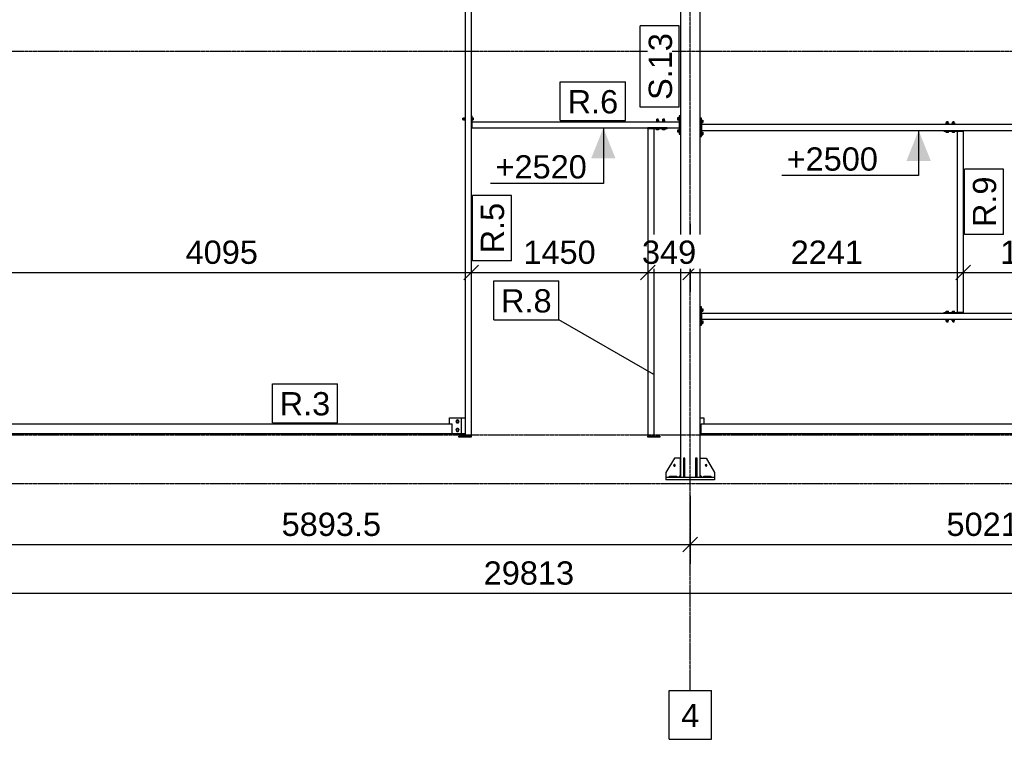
# Model space of a CAD drawing. Header units: millimetres. Extents: x 0 to 75000, y 0 to 29700.
# Tile 21 of 30: x 47991 to 56072, y 7119 to 13028. Entities that reach past the tile are written whole.
import ezdxf

# ---------------------------------------------------------------- set-up
doc = ezdxf.new("R2010")
doc.units = ezdxf.units.MM
doc.linetypes.add('DXK_LINE_DOT3', pattern=[5.9187, 2.979, -0.9799, 0.9799, -0.9799])
for name, color, linetype in [('TS_INNE_OBIEKTY', 7, 'Continuous'), ('TS_LINIE_WIDOCZNE', 7, 'Continuous'), ('TS_OPISY', 7, 'Continuous'), ('TS_OPISY_LINIE', 7, 'Continuous'), ('TS_OPISY_RAMKA', 7, 'Continuous'), ('TS_WYMIARY', 7, 'Continuous'), ('TS_WYMIARY_TEKST', 7, 'Continuous')]:
    doc.layers.add(name, color=color, linetype=linetype)
doc.styles.add('Arial', font='ARIAL.TTF', dxfattribs={"height": 0.2})

# ---------------------------------------------------------------- blocks, each defined once
blk = doc.blocks.new('GridLine-305655500-2193 - 1303')
at = {"layer": 'TS_INNE_OBIEKTY', "color": 4, "linetype": 'DXK_LINE_DOT3'}
blk.add_line((35108.3, 9218.8), (68636.2, 9218.8), dxfattribs=at)
blk = doc.blocks.new('Part-305655500-1768 - 1303')
at = {"layer": 'TS_LINIE_WIDOCZNE', "color": 1, "linetype": 'Continuous'}
for p, q in [((51519.3, 9708.8), (51519.3, 9758.8)), ((51519.3, 9758.8), (51614.3, 9758.8)), ((51614.3, 9758.8), (51614.3, 9628.8)), ((51539.3, 9628.8), (51614.3, 9628.8))]:
    blk.add_line(p, q, dxfattribs=at)
blk = doc.blocks.new('Part-305655500-1412 - 1303')
at = {"layer": 'TS_LINIE_WIDOCZNE', "color": 1, "linetype": 'Continuous'}
for p, q in [((53574.8, 14408.8), (53414.8, 14408.8)), ((53414.8, 14408.8), (53414.8, 9268.8)), ((53574.8, 9268.8), (53574.8, 14408.8))]:
    blk.add_line(p, q, dxfattribs=at)
blk = doc.blocks.new('Part-305655500-1414 - 1303')
at = {"layer": 'TS_LINIE_WIDOCZNE', "color": 1, "linetype": 'Continuous'}
for p, q in [((53694.8, 9268.8), (53294.8, 9268.8)), ((53294.8, 9268.8), (53294.8, 9248.8)), ((53694.8, 9248.8), (53294.8, 9248.8)), ((53694.8, 9268.8), (53694.8, 9248.8))]:
    blk.add_line(p, q, dxfattribs=at)
blk = doc.blocks.new('Part-305655500-1415 - 1303')
at = {"layer": 'TS_LINIE_WIDOCZNE', "color": 1, "linetype": 'Continuous'}
for p, q in [((53550.8, 9428.8), (53538.8, 9428.8)), ((53538.8, 9428.8), (53538.8, 9268.8)), ((53550.8, 9268.8), (53550.8, 9428.8)), ((53538.8, 9308.8), (53550.8, 9308.8))]:
    blk.add_line(p, q, dxfattribs=at)
blk = doc.blocks.new('Part-305655500-1416 - 1303')
at = {"layer": 'TS_LINIE_WIDOCZNE', "color": 1, "linetype": 'Continuous'}
for p, q in [((53450.8, 9428.8), (53438.8, 9428.8)), ((53438.8, 9428.8), (53438.8, 9268.8)), ((53450.8, 9268.8), (53450.8, 9428.8)), ((53438.8, 9308.8), (53450.8, 9308.8))]:
    blk.add_line(p, q, dxfattribs=at)
blk = doc.blocks.new('Part-305655500-1561 - 1303')
at = {"layer": 'TS_LINIE_WIDOCZNE', "color": 1, "linetype": 'Continuous'}
for p, q in [((53574.8, 9758.8), (53604.8, 9758.8)), ((53604.8, 9758.8), (53604.8, 9708.8)), ((53574.8, 9628.8), (53584.8, 9628.8))]:
    blk.add_line(p, q, dxfattribs=at)
blk = doc.blocks.new('Part-305655500-1420 - 1303')
at = {"layer": 'TS_LINIE_WIDOCZNE', "color": 1, "linetype": 'Continuous'}
for p, q in [((53574.8, 9288.8), (53574.8, 9428.8)), ((53574.8, 9428.8), (53624.8, 9428.8)), ((53624.8, 9428.8), (53694.8, 9308.8)), ((53694.8, 9308.8), (53694.8, 9268.8)), ((53594.8, 9268.8), (53574.8, 9288.8))]:
    blk.add_line(p, q, dxfattribs=at)
blk = doc.blocks.new('Part-305655500-1421 - 1303')
at = {"layer": 'TS_LINIE_WIDOCZNE', "color": 1, "linetype": 'Continuous'}
for p, q in [((53364.8, 9428.8), (53294.8, 9308.8)), ((53414.8, 9428.8), (53364.8, 9428.8)), ((53414.8, 9288.8), (53414.8, 9428.8)), ((53294.8, 9308.8), (53294.8, 9268.8)), ((53394.8, 9268.8), (53414.8, 9288.8))]:
    blk.add_line(p, q, dxfattribs=at)
blk = doc.blocks.new('Part-305655500-1423 - 1303')
at = {"layer": 'TS_LINIE_WIDOCZNE', "color": 1, "linetype": 'Continuous'}
for p, q in [((53604.8, 9280.8), (53664.8, 9280.8)), ((53604.8, 9268.8), (53604.8, 9280.8)), ((53664.8, 9280.8), (53664.8, 9268.8))]:
    blk.add_line(p, q, dxfattribs=at)
blk = doc.blocks.new('Part-305655500-1425 - 1303')
at = {"layer": 'TS_LINIE_WIDOCZNE', "color": 1, "linetype": 'Continuous'}
for p, q in [((53324.8, 9280.8), (53384.8, 9280.8)), ((53324.8, 9268.8), (53324.8, 9280.8)), ((53384.8, 9280.8), (53384.8, 9268.8))]:
    blk.add_line(p, q, dxfattribs=at)
blk = doc.blocks.new('Bolt-305655500-1432 - 1303')
at = {"layer": 'TS_INNE_OBIEKTY', "color": 1, "linetype": 'Continuous'}
for start, end in [(90, 270), (90, 270), (270, 90), (270, 90)]:
    blk.add_arc((53624.8, 9368.8), 7, start, end, dxfattribs=at)
blk = doc.blocks.new('Bolt-305655500-1435 - 1303')
at = {"layer": 'TS_INNE_OBIEKTY', "color": 1, "linetype": 'Continuous'}
for start, end in [(108, 288), (108, 288), (288, 108), (288, 108)]:
    blk.add_arc((53364.8, 9368.8), 7, start, end, dxfattribs=at)
blk = doc.blocks.new('Part-305655500-1645 - 1303')
at = {"layer": 'TS_LINIE_WIDOCZNE', "color": 1, "linetype": 'Continuous'}
for p, q in [((55735.3, 12112.8), (55685.3, 12112.8)), ((55685.3, 12112.8), (55685.3, 10624.8)), ((55735.3, 12112.8), (55735.3, 10624.8)), ((55735.3, 10624.8), (55685.3, 10624.8))]:
    blk.add_line(p, q, dxfattribs=at)
blk = doc.blocks.new('Part-305655500-1752 - 1303')
at = {"layer": 'TS_LINIE_WIDOCZNE', "color": 1, "linetype": 'Continuous'}
for p, q in [((53196.3, 12132.8), (53146.3, 12132.8)), ((53146.3, 12132.8), (53146.3, 9608.8)), ((53196.3, 12132.8), (53196.3, 9608.8)), ((53196.3, 9608.8), (53146.3, 9608.8))]:
    blk.add_line(p, q, dxfattribs=at)
blk = doc.blocks.new('Part-305655500-1647 - 1303')
at = {"layer": 'TS_LINIE_WIDOCZNE', "color": 1, "linetype": 'Continuous'}
for p, q in [((53586.8, 12168.8), (53586.8, 12118.8)), ((53586.8, 12168.8), (58424.3, 12168.8)), ((58424.3, 12168.8), (58424.3, 12118.8)), ((53586.8, 12118.8), (58424.3, 12118.8))]:
    blk.add_line(p, q, dxfattribs=at)
blk = doc.blocks.new('Part-305655500-1554 - 1303')
at = {"layer": 'TS_LINIE_WIDOCZNE', "color": 1, "linetype": 'Continuous'}
for p, q in [((53584.8, 9628.8), (53584.8, 9708.8)), ((53584.8, 9708.8), (58426.3, 9708.8)), ((58426.3, 9628.8), (58426.3, 9708.8)), ((53584.8, 9628.8), (58426.3, 9628.8))]:
    blk.add_line(p, q, dxfattribs=at)
blk = doc.blocks.new('Part-305655500-1640 - 1303')
at = {"layer": 'TS_LINIE_WIDOCZNE', "color": 1, "linetype": 'Continuous'}
for p, q in [((47691.3, 9628.8), (47691.3, 9708.8)), ((47691.3, 9708.8), (51539.3, 9708.8)), ((51539.3, 9628.8), (51539.3, 9708.8)), ((47691.3, 9628.8), (51539.3, 9628.8))]:
    blk.add_line(p, q, dxfattribs=at)
blk = doc.blocks.new('Part-305655500-1648 - 1303')
at = {"layer": 'TS_LINIE_WIDOCZNE', "color": 1, "linetype": 'Continuous'}
for p, q in [((53586.8, 10618.8), (53586.8, 10568.8)), ((53586.8, 10618.8), (58424.3, 10618.8)), ((58424.3, 10618.8), (58424.3, 10568.8)), ((53586.8, 10568.8), (58424.3, 10568.8))]:
    blk.add_line(p, q, dxfattribs=at)
blk = doc.blocks.new('Part-305655500-1650 - 1303')
at = {"layer": 'TS_LINIE_WIDOCZNE', "color": 1, "linetype": 'Continuous'}
for p, q in [((55575.3, 12118.8), (55575.3, 12112.8)), ((55575.3, 12118.8), (55735.3, 12118.8)), ((55575.3, 12112.8), (55735.3, 12112.8)), ((55735.3, 12118.8), (55735.3, 12112.8))]:
    blk.add_line(p, q, dxfattribs=at)
blk = doc.blocks.new('Bolt-305655500-1652 - 1303')
at = {"layer": 'TS_INNE_OBIEKTY', "color": 1, "linetype": 'Continuous'}
for p, q in [((55617.3, 12171.3), (55593.3, 12171.3)), ((55593.3, 12168.8), (55593.3, 12171.3)), ((55595.8, 12181.3), (55614.8, 12181.3)), ((55595.8, 12171.3), (55595.8, 12181.3)), ((55611.3, 12190.3), (55599.3, 12190.3)), ((55599.3, 12181.3), (55599.3, 12190.3)), ((55605.3, 12171.3), (55605.3, 12181.3)), ((55611.3, 12181.3), (55611.3, 12190.3)), ((55614.8, 12181.3), (55614.8, 12171.3)), ((55617.3, 12168.8), (55617.3, 12171.3)), ((55667.3, 12171.3), (55643.3, 12171.3)), ((55643.3, 12168.8), (55643.3, 12171.3)), ((55645.8, 12181.3), (55664.8, 12181.3)), ((55645.8, 12171.3), (55645.8, 12181.3)), ((55661.3, 12190.3), (55649.3, 12190.3)), ((55649.3, 12181.3), (55649.3, 12190.3)), ((55655.3, 12171.3), (55655.3, 12181.3)), ((55661.3, 12181.3), (55661.3, 12190.3)), ((55664.8, 12181.3), (55664.8, 12171.3)), ((55667.3, 12168.8), (55667.3, 12171.3)), ((55593.3, 12110.3), (55593.3, 12112.8)), ((55617.3, 12110.3), (55593.3, 12110.3)), ((55596.3, 12102.8), (55596.3, 12110.3)), ((55614.3, 12102.8), (55596.3, 12102.8)), ((55605.3, 12102.8), (55605.3, 12110.3)), ((55614.3, 12102.8), (55614.3, 12110.3)), ((55617.3, 12110.3), (55617.3, 12112.8)), ((55643.3, 12110.3), (55643.3, 12112.8)), ((55667.3, 12110.3), (55643.3, 12110.3)), ((55646.3, 12102.8), (55646.3, 12110.3)), ((55664.3, 12102.8), (55646.3, 12102.8)), ((55655.3, 12102.8), (55655.3, 12110.3)), ((55664.3, 12102.8), (55664.3, 12110.3)), ((55667.3, 12110.3), (55667.3, 12112.8))]:
    blk.add_line(p, q, dxfattribs=at)
blk = doc.blocks.new('Part-305655500-1654 - 1303')
at = {"layer": 'TS_LINIE_WIDOCZNE', "color": 1, "linetype": 'Continuous'}
for p, q in [((55575.3, 10624.8), (55575.3, 10618.8)), ((55575.3, 10624.8), (55735.3, 10624.8)), ((55575.3, 10618.8), (55735.3, 10618.8)), ((55735.3, 10624.8), (55735.3, 10618.8))]:
    blk.add_line(p, q, dxfattribs=at)
blk = doc.blocks.new('Bolt-305655500-1656 - 1303')
at = {"layer": 'TS_INNE_OBIEKTY', "color": 1, "linetype": 'Continuous'}
for p, q in [((55617.3, 10627.3), (55593.3, 10627.3)), ((55593.3, 10624.8), (55593.3, 10627.3)), ((55596.3, 10627.3), (55596.3, 10634.8)), ((55596.3, 10634.8), (55614.3, 10634.8)), ((55605.3, 10627.3), (55605.3, 10634.8)), ((55614.3, 10627.3), (55614.3, 10634.8)), ((55617.3, 10624.8), (55617.3, 10627.3)), ((55667.3, 10627.3), (55643.3, 10627.3)), ((55643.3, 10624.8), (55643.3, 10627.3)), ((55646.3, 10627.3), (55646.3, 10634.8)), ((55646.3, 10634.8), (55664.3, 10634.8)), ((55655.3, 10627.3), (55655.3, 10634.8)), ((55664.3, 10627.3), (55664.3, 10634.8)), ((55667.3, 10624.8), (55667.3, 10627.3)), ((55593.3, 10566.3), (55593.3, 10568.8)), ((55617.3, 10566.3), (55593.3, 10566.3)), ((55595.8, 10556.3), (55595.8, 10566.3)), ((55595.8, 10556.3), (55614.8, 10556.3)), ((55599.3, 10547.3), (55599.3, 10556.3)), ((55599.3, 10547.3), (55600.1, 10547.3)), ((55600.1, 10547.3), (55611.3, 10547.3)), ((55605.3, 10556.3), (55605.3, 10566.3)), ((55611.3, 10547.3), (55611.3, 10556.3)), ((55614.8, 10556.3), (55614.8, 10566.3)), ((55617.3, 10566.3), (55617.3, 10568.8)), ((55643.3, 10566.3), (55643.3, 10568.8)), ((55667.3, 10566.3), (55643.3, 10566.3)), ((55645.8, 10556.3), (55645.8, 10566.3)), ((55645.8, 10556.3), (55664.8, 10556.3)), ((55649.3, 10547.3), (55649.3, 10556.3)), ((55649.3, 10547.3), (55650.1, 10547.3)), ((55650.1, 10547.3), (55661.3, 10547.3)), ((55655.3, 10556.3), (55655.3, 10566.3)), ((55661.3, 10547.3), (55661.3, 10556.3)), ((55664.8, 10556.3), (55664.8, 10566.3)), ((55667.3, 10566.3), (55667.3, 10568.8))]:
    blk.add_line(p, q, dxfattribs=at)
blk = doc.blocks.new('Part-305655500-1658 - 1303')
at = {"layer": 'TS_LINIE_WIDOCZNE', "color": 1, "linetype": 'Continuous'}
for p, q in [((53574.8, 12218.8), (53580.8, 12218.8)), ((53574.8, 12068.8), (53580.8, 12068.8))]:
    blk.add_line(p, q, dxfattribs=at)
blk = doc.blocks.new('Part-305655500-1660 - 1303')
at = {"layer": 'TS_LINIE_WIDOCZNE', "color": 1, "linetype": 'Continuous'}
for p, q in [((53580.8, 12218.8), (53580.8, 12068.8)), ((53586.8, 12218.8), (53580.8, 12218.8)), ((53586.8, 12068.8), (53586.8, 12218.8)), ((53580.8, 12068.8), (53586.8, 12068.8))]:
    blk.add_line(p, q, dxfattribs=at)
blk = doc.blocks.new('Bolt-305655500-1662 - 1303')
at = {"layer": 'TS_INNE_OBIEKTY', "color": 1, "linetype": 'Continuous'}
for p, q in [((53586.8, 12205.8), (53589.3, 12205.8)), ((53589.3, 12205.8), (53589.3, 12181.8)), ((53589.3, 12204.2), (53596.8, 12204.2)), ((53596.8, 12204.2), (53596.8, 12183.4)), ((53586.8, 12181.8), (53589.3, 12181.8)), ((53589.3, 12199), (53596.8, 12199)), ((53589.3, 12188.6), (53596.8, 12188.6)), ((53589.3, 12183.4), (53596.8, 12183.4)), ((53586.8, 12105.8), (53589.3, 12105.8)), ((53586.8, 12081.8), (53589.3, 12081.8)), ((53589.3, 12105.8), (53589.3, 12081.8)), ((53589.3, 12104.2), (53596.8, 12104.2)), ((53589.3, 12099), (53596.8, 12099)), ((53589.3, 12088.6), (53596.8, 12088.6)), ((53589.3, 12083.4), (53596.8, 12083.4)), ((53596.8, 12104.2), (53596.8, 12083.4))]:
    blk.add_line(p, q, dxfattribs=at)
blk = doc.blocks.new('Part-305655500-1664 - 1303')
at = {"layer": 'TS_LINIE_WIDOCZNE', "color": 1, "linetype": 'Continuous'}
for p, q in [((53574.8, 10668.8), (53580.8, 10668.8)), ((53574.8, 10518.8), (53580.8, 10518.8))]:
    blk.add_line(p, q, dxfattribs=at)
blk = doc.blocks.new('Part-305655500-1666 - 1303')
at = {"layer": 'TS_LINIE_WIDOCZNE', "color": 1, "linetype": 'Continuous'}
for p, q in [((53580.8, 10668.8), (53580.8, 10518.8)), ((53586.8, 10668.8), (53580.8, 10668.8)), ((53586.8, 10518.8), (53586.8, 10668.8)), ((53580.8, 10518.8), (53586.8, 10518.8))]:
    blk.add_line(p, q, dxfattribs=at)
blk = doc.blocks.new('Bolt-305655500-1668 - 1303')
at = {"layer": 'TS_INNE_OBIEKTY', "color": 1, "linetype": 'Continuous'}
for p, q in [((53586.8, 10655.8), (53589.3, 10655.8)), ((53586.8, 10631.8), (53589.3, 10631.8)), ((53589.3, 10655.8), (53589.3, 10631.8)), ((53589.3, 10654.2), (53596.8, 10654.2)), ((53589.3, 10649), (53596.8, 10649)), ((53589.3, 10638.6), (53596.8, 10638.6)), ((53589.3, 10633.4), (53596.8, 10633.4)), ((53596.8, 10654.2), (53596.8, 10633.4)), ((53586.8, 10555.8), (53589.3, 10555.8)), ((53586.8, 10531.8), (53589.3, 10531.8)), ((53589.3, 10555.8), (53589.3, 10531.8)), ((53589.3, 10554.2), (53596.8, 10554.2)), ((53589.3, 10549), (53596.8, 10549)), ((53589.3, 10538.6), (53596.8, 10538.6)), ((53589.3, 10533.4), (53596.8, 10533.4)), ((53596.8, 10554.2), (53596.8, 10533.4))]:
    blk.add_line(p, q, dxfattribs=at)
blk = doc.blocks.new('Part-305655500-1751 - 1303')
at = {"layer": 'TS_LINIE_WIDOCZNE', "color": 1, "linetype": 'Continuous'}
for p, q in [((51702.3, 12188.8), (51702.3, 12138.8)), ((51702.3, 12188.8), (53402.8, 12188.8)), ((51702.3, 12138.8), (53402.8, 12138.8)), ((53402.8, 12188.8), (53402.8, 12138.8))]:
    blk.add_line(p, q, dxfattribs=at)
blk = doc.blocks.new('Part-305655500-1753 - 1303')
at = {"layer": 'TS_LINIE_WIDOCZNE', "color": 1, "linetype": 'Continuous'}
for p, q in [((51696.3, 13831.6), (51646.3, 13831.6)), ((51646.3, 13831.6), (51646.3, 9608.8)), ((51696.3, 13831.6), (51696.3, 9608.8)), ((51696.3, 9608.8), (51646.3, 9608.8))]:
    blk.add_line(p, q, dxfattribs=at)
blk = doc.blocks.new('Part-305655500-1755 - 1303')
at = {"layer": 'TS_LINIE_WIDOCZNE', "color": 1, "linetype": 'Continuous'}
for p, q in [((53306.3, 12138.8), (53146.3, 12138.8)), ((53146.3, 12132.8), (53146.3, 12138.8)), ((53306.3, 12132.8), (53146.3, 12132.8)), ((53306.3, 12132.8), (53306.3, 12138.8))]:
    blk.add_line(p, q, dxfattribs=at)
blk = doc.blocks.new('Bolt-305655500-1757 - 1303')
at = {"layer": 'TS_INNE_OBIEKTY', "color": 1, "linetype": 'Continuous'}
for p, q in [((53231.4, 12210.3), (53220.3, 12210.3)), ((53220.3, 12201.3), (53220.3, 12210.3)), ((53232.3, 12210.3), (53231.4, 12210.3)), ((53232.3, 12201.3), (53232.3, 12210.3)), ((53281.4, 12210.3), (53270.3, 12210.3)), ((53270.3, 12201.3), (53270.3, 12210.3)), ((53282.3, 12210.3), (53281.4, 12210.3)), ((53282.3, 12201.3), (53282.3, 12210.3)), ((53238.3, 12191.3), (53214.3, 12191.3)), ((53214.3, 12188.8), (53214.3, 12191.3)), ((53214.3, 12130.3), (53214.3, 12132.8)), ((53238.3, 12130.3), (53214.3, 12130.3)), ((53235.8, 12201.3), (53216.8, 12201.3)), ((53216.8, 12201.3), (53216.8, 12191.3)), ((53217.3, 12122.8), (53217.3, 12130.3)), ((53226.3, 12191.3), (53226.3, 12201.3)), ((53226.3, 12122.8), (53226.3, 12130.3)), ((53235.3, 12130.3), (53235.3, 12122.8)), ((53235.8, 12191.3), (53235.8, 12201.3)), ((53238.3, 12188.8), (53238.3, 12191.3)), ((53238.3, 12130.3), (53238.3, 12132.8)), ((53288.3, 12191.3), (53264.3, 12191.3)), ((53264.3, 12188.8), (53264.3, 12191.3)), ((53264.3, 12130.3), (53264.3, 12132.8)), ((53288.3, 12130.3), (53264.3, 12130.3)), ((53285.8, 12201.3), (53266.8, 12201.3)), ((53266.8, 12201.3), (53266.8, 12191.3)), ((53267.3, 12122.8), (53267.3, 12130.3)), ((53276.3, 12191.3), (53276.3, 12201.3)), ((53276.3, 12122.8), (53276.3, 12130.3)), ((53285.3, 12130.3), (53285.3, 12122.8)), ((53285.8, 12191.3), (53285.8, 12201.3)), ((53288.3, 12188.8), (53288.3, 12191.3)), ((53288.3, 12130.3), (53288.3, 12132.8)), ((53235.3, 12122.8), (53217.3, 12122.8)), ((53285.3, 12122.8), (53267.3, 12122.8))]:
    blk.add_line(p, q, dxfattribs=at)
blk = doc.blocks.new('Part-305655500-1759 - 1303')
at = {"layer": 'TS_LINIE_WIDOCZNE', "color": 1, "linetype": 'Continuous'}
for p, q in [((53146.3, 9598.8), (53146.3, 9608.8)), ((53146.3, 9608.8), (53246.3, 9608.8)), ((53246.3, 9598.8), (53146.3, 9598.8)), ((53246.3, 9608.8), (53246.3, 9598.8))]:
    blk.add_line(p, q, dxfattribs=at)
blk = doc.blocks.new('Part-305655500-1763 - 1303')
at = {"layer": 'TS_LINIE_WIDOCZNE', "color": 1, "linetype": 'Continuous'}
for p, q in [((51596.3, 9598.8), (51596.3, 9608.8)), ((51596.3, 9608.8), (51696.3, 9608.8)), ((51696.3, 9598.8), (51596.3, 9598.8)), ((51696.3, 9608.8), (51696.3, 9598.8))]:
    blk.add_line(p, q, dxfattribs=at)
blk = doc.blocks.new('Part-305655500-1767 - 1303')
at = {"layer": 'TS_LINIE_WIDOCZNE', "color": 1, "linetype": 'Continuous'}
for p, q in [((51614.3, 9758.8), (51646.3, 9758.8)), ((51614.3, 9628.8), (51646.3, 9628.8))]:
    blk.add_line(p, q, dxfattribs=at)
blk = doc.blocks.new('Bolt-305655500-1769 - 1303')
at = {"layer": 'TS_INNE_OBIEKTY', "color": 1, "linetype": 'Continuous'}
for p, q in [((51573.9, 9728.8), (51579.1, 9737.8)), ((51579.1, 9719.8), (51573.9, 9728.8)), ((51577.6, 9738.6), (51577.8, 9739.5)), ((51577.8, 9718.2), (51577.6, 9719.1)), ((51577.8, 9739.5), (51579.3, 9741.8)), ((51579.3, 9715.9), (51577.8, 9718.2)), ((51579.1, 9737.8), (51589.5, 9737.8)), ((51589.5, 9719.8), (51579.1, 9719.8)), ((51579.3, 9741.8), (51581.6, 9743.3)), ((51581.6, 9714.4), (51579.3, 9715.9)), ((51581.6, 9743.3), (51584.3, 9743.8)), ((51584.3, 9713.8), (51581.6, 9714.4)), ((51584.3, 9743.8), (51586.9, 9743.3)), ((51586.9, 9714.4), (51584.3, 9713.8)), ((51586.9, 9743.3), (51589.2, 9741.8)), ((51589.2, 9715.9), (51586.9, 9714.4)), ((51589.2, 9741.8), (51590.7, 9739.5)), ((51590.7, 9718.2), (51589.2, 9715.9)), ((51589.5, 9737.8), (51594.7, 9728.8)), ((51594.7, 9728.8), (51589.5, 9719.8)), ((51590.7, 9739.5), (51590.9, 9738.6)), ((51590.9, 9719.1), (51590.7, 9718.2)), ((51573.9, 9658.8), (51579.1, 9667.8)), ((51579.1, 9649.8), (51573.9, 9658.8)), ((51577.6, 9668.6), (51577.8, 9669.5)), ((51577.8, 9648.2), (51577.6, 9649.1)), ((51577.8, 9669.5), (51579.3, 9671.8)), ((51579.3, 9645.9), (51577.8, 9648.2)), ((51579.1, 9667.8), (51589.5, 9667.8)), ((51589.5, 9649.8), (51579.1, 9649.8)), ((51579.3, 9671.8), (51581.6, 9673.3)), ((51581.6, 9644.4), (51579.3, 9645.9)), ((51581.6, 9673.3), (51584.3, 9673.8)), ((51584.3, 9643.8), (51581.6, 9644.4)), ((51584.3, 9673.8), (51586.9, 9673.3)), ((51586.9, 9644.4), (51584.3, 9643.8)), ((51586.9, 9673.3), (51589.2, 9671.8)), ((51589.2, 9645.9), (51586.9, 9644.4)), ((51589.2, 9671.8), (51590.7, 9669.5)), ((51590.7, 9648.2), (51589.2, 9645.9)), ((51589.5, 9667.8), (51594.7, 9658.8)), ((51594.7, 9658.8), (51589.5, 9649.8)), ((51590.7, 9669.5), (51590.9, 9668.6)), ((51590.9, 9649.1), (51590.7, 9648.2))]:
    blk.add_line(p, q, dxfattribs=at)
for centre, start, end in [((51584.3, 9728.8), 0, 180), ((51584.3, 9728.8), 180, 0), ((51584.3, 9658.8), 0, 180), ((51584.3, 9658.8), 180, 0)]:
    blk.add_arc(centre, 12, start, end, dxfattribs=at)
blk = doc.blocks.new('Part-305655500-1771 - 1303')
at = {"layer": 'TS_LINIE_WIDOCZNE', "color": 1, "linetype": 'Continuous'}
for p, q in [((53408.8, 12238.8), (53414.8, 12238.8)), ((53408.8, 12088.8), (53414.8, 12088.8))]:
    blk.add_line(p, q, dxfattribs=at)
blk = doc.blocks.new('Part-305655500-1773 - 1303')
at = {"layer": 'TS_LINIE_WIDOCZNE', "color": 1, "linetype": 'Continuous'}
for p, q in [((53408.8, 12238.8), (53402.8, 12238.8)), ((53402.8, 12238.8), (53402.8, 12088.8)), ((53408.8, 12088.8), (53408.8, 12238.8)), ((53402.8, 12088.8), (53408.8, 12088.8))]:
    blk.add_line(p, q, dxfattribs=at)
blk = doc.blocks.new('Bolt-305655500-1775 - 1303')
at = {"layer": 'TS_INNE_OBIEKTY', "color": 1, "linetype": 'Continuous'}
for p, q in [((53392.8, 12224.2), (53400.3, 12224.2)), ((53392.8, 12203.4), (53392.8, 12224.2)), ((53392.8, 12219), (53400.3, 12219)), ((53392.8, 12208.6), (53400.3, 12208.6)), ((53400.3, 12225.8), (53400.3, 12201.8)), ((53400.3, 12225.8), (53402.8, 12225.8)), ((53400.3, 12203.4), (53392.8, 12203.4)), ((53392.8, 12124.2), (53400.3, 12124.2)), ((53392.8, 12103.4), (53392.8, 12124.2)), ((53400.3, 12201.8), (53402.8, 12201.8)), ((53400.3, 12125.8), (53400.3, 12101.8)), ((53400.3, 12125.8), (53402.8, 12125.8)), ((53392.8, 12119), (53400.3, 12119)), ((53392.8, 12108.6), (53400.3, 12108.6)), ((53400.3, 12103.4), (53392.8, 12103.4)), ((53400.3, 12101.8), (53402.8, 12101.8))]:
    blk.add_line(p, q, dxfattribs=at)
blk = doc.blocks.new('Part-305655500-1791 - 1303')
at = {"layer": 'TS_LINIE_WIDOCZNE', "color": 1, "linetype": 'Continuous'}
for p, q in [((51702.3, 12238.8), (51696.3, 12238.8)), ((51696.3, 12238.8), (51696.3, 12138.8)), ((51702.3, 12238.8), (51702.3, 12138.8)), ((51702.3, 12138.8), (51696.3, 12138.8))]:
    blk.add_line(p, q, dxfattribs=at)
blk = doc.blocks.new('Bolt-305655500-1793 - 1303')
at = {"layer": 'TS_INNE_OBIEKTY', "color": 1, "linetype": 'Continuous'}
for p, q in [((51624.8, 12219.8), (51624.8, 12219)), ((51624.8, 12219.8), (51633.8, 12219.8)), ((51624.8, 12219), (51624.8, 12207.8)), ((51624.8, 12207.8), (51633.8, 12207.8)), ((51633.8, 12223.3), (51633.8, 12204.3)), ((51633.8, 12223.3), (51643.8, 12223.3)), ((51633.8, 12213.8), (51643.8, 12213.8)), ((51633.8, 12204.3), (51643.8, 12204.3)), ((51643.8, 12225.8), (51643.8, 12201.8)), ((51643.8, 12225.8), (51646.3, 12225.8)), ((51702.3, 12225.8), (51704.8, 12225.8)), ((51704.8, 12225.8), (51704.8, 12201.8)), ((51704.8, 12222.8), (51712.3, 12222.8)), ((51704.8, 12213.8), (51712.3, 12213.8)), ((51704.8, 12204.8), (51712.3, 12204.8)), ((51712.3, 12222.8), (51712.3, 12204.8)), ((51643.8, 12201.8), (51646.3, 12201.8)), ((51702.3, 12201.8), (51704.8, 12201.8))]:
    blk.add_line(p, q, dxfattribs=at)
blk = doc.blocks.new('GridLine-305655500-2194 - 1303')
at = {"layer": 'TS_INNE_OBIEKTY', "color": 4, "linetype": 'DXK_LINE_DOT3'}
blk.add_line((35108.3, 9618.8), (68636.2, 9618.8), dxfattribs=at)
blk = doc.blocks.new('GridLine-305655500-2195 - 1303')
at = {"layer": 'TS_INNE_OBIEKTY', "color": 4, "linetype": 'DXK_LINE_DOT3'}
blk.add_line((35108.3, 12768.8), (68636.2, 12768.8), dxfattribs=at)
blk = doc.blocks.new('GridLine-305655500-2189 - 1303')
at = {"layer": 'TS_INNE_OBIEKTY', "color": 4, "linetype": 'DXK_LINE_DOT3'}
blk.add_line((53494.7, 7518.8), (53494.7, 16058.8), dxfattribs=at)
at = {"layer": 'TS_INNE_OBIEKTY', "color": 4, "linetype": 'Continuous'}
for p, q in [((53320.6, 7518.8), (53668.9, 7518.8)), ((53320.6, 7118.8), (53320.6, 7518.8)), ((53668.9, 7118.8), (53668.9, 7518.8)), ((53320.6, 7118.8), (53668.9, 7118.8))]:
    blk.add_line(p, q, dxfattribs=at)
at = {"layer": 'TS_INNE_OBIEKTY', "color": 2, "linetype": 'Continuous', "style": 'Arial'}
blk.add_text('4', height=191, dxfattribs=at).set_placement((53420.6, 7218.8))
blk = doc.blocks.new('StraightDimension-305655500-12571 - 1303')
at = {"layer": 'TS_WYMIARY', "color": 174, "linetype": 'Continuous'}
for p, q in [((53494.8, 11350.7), (53494.8, 10793)), ((55735.3, 11350.7), (55735.3, 10793)), ((53554.8, 11013), (53434.8, 10893)), ((55675.3, 10893), (55795.3, 11013)), ((53494.8, 10953), (55735.3, 10953))]:
    blk.add_line(p, q, dxfattribs=at)
at = {"color": 0}
blk.add_wipeout([(54951.6, 10983), (54951.6, 11263), (54278.6, 11263), (54278.6, 10983)], dxfattribs=at).dxf.layer = 'TS_WYMIARY'
at = {"layer": 'TS_WYMIARY_TEKST', "color": 96, "style": 'Arial'}
blk.add_text('2241', height=191.02, dxfattribs=at).set_placement((54318.6, 11023))
blk = doc.blocks.new('StraightDimension-305655500-12574 - 1303')
at = {"layer": 'TS_WYMIARY', "color": 174, "linetype": 'Continuous'}
for p, q in [((47601.3, 11350.7), (47601.3, 10793)), ((51696.3, 11350.7), (51696.3, 10793)), ((47661.3, 11013), (47541.3, 10893)), ((51636.3, 10893), (51756.3, 11013)), ((47601.3, 10953), (51696.3, 10953))]:
    blk.add_line(p, q, dxfattribs=at)
at = {"color": 0}
blk.add_wipeout([(49985.3, 10983), (49985.3, 11263), (49312.3, 11263), (49312.3, 10983)], dxfattribs=at).dxf.layer = 'TS_WYMIARY'
at = {"layer": 'TS_WYMIARY_TEKST', "color": 96, "style": 'Arial'}
blk.add_text('4095', height=191.02, dxfattribs=at).set_placement((49352.3, 11023))
blk = doc.blocks.new('StraightDimension-305655500-12570 - 1303')
at = {"layer": 'TS_WYMIARY', "color": 174, "linetype": 'Continuous'}
for p, q in [((55735.3, 11350.7), (55735.3, 10793)), ((56935.3, 11350.7), (56935.3, 10793)), ((55795.3, 11013), (55675.3, 10893)), ((56875.3, 10893), (56995.3, 11013)), ((55735.3, 10953), (56935.3, 10953))]:
    blk.add_line(p, q, dxfattribs=at)
at = {"color": 0}
blk.add_wipeout([(56671.8, 10983), (56671.8, 11263), (55998.9, 11263), (55998.9, 10983)], dxfattribs=at).dxf.layer = 'TS_WYMIARY'
at = {"layer": 'TS_WYMIARY_TEKST', "color": 96, "style": 'Arial'}
blk.add_text('1200', height=191.02, dxfattribs=at).set_placement((56038.9, 11023))
blk = doc.blocks.new('StraightDimension-305655500-2200 - 1303')
at = {"layer": 'TS_WYMIARY', "color": 174, "linetype": 'Continuous'}
for p, q in [((53494.7, 9118.8), (53494.7, 8558.8)), ((58516.2, 9118.8), (58516.2, 8558.8)), ((53554.7, 8778.8), (53434.7, 8658.8)), ((58456.2, 8658.8), (58576.2, 8778.8)), ((53494.7, 8718.8), (58516.2, 8718.8))]:
    blk.add_line(p, q, dxfattribs=at)
at = {"color": 0}
blk.add_wipeout([(56453.1, 8748.8), (56453.1, 9028.8), (55557.9, 9028.8), (55557.9, 8748.8)], dxfattribs=at).dxf.layer = 'TS_WYMIARY'
at = {"layer": 'TS_WYMIARY_TEKST', "color": 96, "style": 'Arial'}
blk.add_text('5021.5', height=191.02, dxfattribs=at).set_placement((55597.9, 8788.8))
blk = doc.blocks.new('StraightDimension-305655500-2201 - 1303')
at = {"layer": 'TS_WYMIARY', "color": 174, "linetype": 'Continuous'}
for p, q in [((47601.2, 9118.8), (47601.2, 8558.8)), ((53494.7, 9118.8), (53494.7, 8558.8)), ((47661.2, 8778.8), (47541.2, 8658.8)), ((53434.7, 8658.8), (53554.7, 8778.8)), ((47601.2, 8718.8), (53494.7, 8718.8))]:
    blk.add_line(p, q, dxfattribs=at)
at = {"color": 0}
blk.add_wipeout([(50995.6, 8748.8), (50995.6, 9028.8), (50100.4, 9028.8), (50100.4, 8748.8)], dxfattribs=at).dxf.layer = 'TS_WYMIARY'
at = {"layer": 'TS_WYMIARY_TEKST', "color": 96, "style": 'Arial'}
blk.add_text('5893.5', height=191.02, dxfattribs=at).set_placement((50140.4, 8788.8))
blk = doc.blocks.new('StraightDimension-305655500-2209 - 1303')
at = {"layer": 'TS_WYMIARY', "color": 174, "linetype": 'Continuous'}
blk.add_line((37263.2, 8318.8), (67076.2, 8318.8), dxfattribs=at)
at = {"color": 0}
blk.add_wipeout([(52580.3, 8348.8), (52580.3, 8628.8), (51759.1, 8628.8), (51759.1, 8348.8)], dxfattribs=at).dxf.layer = 'TS_WYMIARY'
at = {"layer": 'TS_WYMIARY_TEKST', "color": 96, "style": 'Arial'}
blk.add_text('29813', height=191.02, dxfattribs=at).set_placement((51799.1, 8388.8))
blk = doc.blocks.new('StraightDimension-305655500-12572 - 1303')
at = {"layer": 'TS_WYMIARY', "color": 174, "linetype": 'Continuous'}
for p, q in [((53146.3, 11350.7), (53146.3, 10793)), ((53494.8, 11350.7), (53494.8, 10793)), ((53086.3, 10893), (53206.3, 11013)), ((53554.8, 11013), (53434.8, 10893)), ((53146.3, 10953), (53494.8, 10953))]:
    blk.add_line(p, q, dxfattribs=at)
at = {"color": 0}
blk.add_wipeout([(53582.9, 10983), (53582.9, 11263), (53058.2, 11263), (53058.2, 10983)], dxfattribs=at).dxf.layer = 'TS_WYMIARY'
at = {"layer": 'TS_WYMIARY_TEKST', "color": 96, "style": 'Arial'}
blk.add_text('349', height=191.02, dxfattribs=at).set_placement((53098.2, 11023))
blk = doc.blocks.new('StraightDimension-305655500-12573 - 1303')
at = {"layer": 'TS_WYMIARY', "color": 174, "linetype": 'Continuous'}
for p, q in [((51696.3, 11350.7), (51696.3, 10793)), ((53146.3, 11350.7), (53146.3, 10793)), ((51756.3, 11013), (51636.3, 10893)), ((53086.3, 10893), (53206.3, 11013)), ((51696.3, 10953), (53146.3, 10953))]:
    blk.add_line(p, q, dxfattribs=at)
at = {"color": 0}
blk.add_wipeout([(52757.7, 10983), (52757.7, 11263), (52084.8, 11263), (52084.8, 10983)], dxfattribs=at).dxf.layer = 'TS_WYMIARY'
at = {"layer": 'TS_WYMIARY_TEKST', "color": 96, "style": 'Arial'}
blk.add_text('1450', height=191.02, dxfattribs=at).set_placement((52124.8, 11023))
blk = doc.blocks.new('Mark-305655500-10765 - 1303')
at = {"layer": 'TS_OPISY_LINIE', "linetype": 'Continuous'}
blk.add_line((53195.8, 10113.9), (52416.4, 10563.9), dxfattribs=at)
at = {"layer": 'TS_OPISY_RAMKA', "linetype": 'Continuous'}
for p, q in [((51881.5, 10883.9), (52416.4, 10883.9)), ((51881.5, 10563.9), (51881.5, 10883.9)), ((52416.4, 10563.9), (52416.4, 10883.9)), ((51881.5, 10563.9), (52416.4, 10563.9))]:
    blk.add_line(p, q, dxfattribs=at)
blk.add_wipeout([(52356.4, 10623.9), (52356.4, 10823.9), (51941.5, 10823.9), (51941.5, 10623.9)]).dxf.layer = 'TS_OPISY_LINIE'
blk.add_wipeout([(52356.4, 10623.9), (52356.4, 10823.9), (51941.5, 10823.9), (51941.5, 10623.9)]).dxf.layer = 'TS_OPISY_LINIE'
at = {"layer": 'TS_OPISY', "style": 'Arial'}
blk.add_text('R.8', height=191.02, dxfattribs=at).set_placement((51941.5, 10623.9))
blk = doc.blocks.new('LevelMark-305655500-12050 - 1303')
at = {"color": 96, "linetype": 'Continuous'}
blk.add_line((52781.2, 12138.8), (52781.2, 11684.1), dxfattribs=at)
at = {"color": 0, "linetype": 'Continuous'}
blk.add_wipeout([(52684.6, 11684.1), (52684.6, 11964.1), (51856, 11964.1), (51856, 11684.1)], dxfattribs=at)
at = {"linetype": 'Continuous'}
blk.add_hatch(color=96, dxfattribs=at).paths.add_polyline_path([(52681.2, 11888.8), (52781.2, 12138.8), (52881.2, 11888.8)])
at = {"color": 96, "linetype": 'Continuous'}
for p, q in [((52684.6, 11684.1), (51856, 11684.1)), ((52781.2, 11684.1), (52684.6, 11684.1))]:
    blk.add_line(p, q, dxfattribs=at)
at = {"color": 96, "linetype": 'Continuous', "style": 'Arial'}
blk.add_text('+2520', height=191.02, dxfattribs=at).set_placement((51896, 11724.1))
blk = doc.blocks.new('Mark-305655500-10732 - 1303')
at = {"layer": 'TS_OPISY_RAMKA', "linetype": 'Continuous'}
for p, q in [((53084.8, 12308.8), (53084.8, 12977.1)), ((53404.8, 12977.1), (53084.8, 12977.1)), ((53404.8, 12308.8), (53404.8, 12977.1)), ((53404.8, 12308.8), (53084.8, 12308.8))]:
    blk.add_line(p, q, dxfattribs=at)
blk.add_wipeout([(53344.8, 12917.1), (53144.8, 12917.1), (53144.8, 12368.8), (53344.8, 12368.8)]).dxf.layer = 'TS_OPISY_LINIE'
blk.add_wipeout([(53344.8, 12917.1), (53144.8, 12917.1), (53144.8, 12368.8), (53344.8, 12368.8)]).dxf.layer = 'TS_OPISY_LINIE'
at = {"layer": 'TS_OPISY', "style": 'Arial'}
blk.add_text('S.13', height=191.02, rotation=90.00021, dxfattribs=at).set_placement((53344.8, 12368.8))
blk = doc.blocks.new('Mark-305655500-10754 - 1303')
at = {"layer": 'TS_OPISY_RAMKA', "linetype": 'Continuous'}
for p, q in [((50064.4, 10038.8), (50599.3, 10038.8)), ((50064.4, 9718.8), (50064.4, 10038.8)), ((50599.3, 9718.8), (50599.3, 10038.8)), ((50064.4, 9718.8), (50599.3, 9718.8))]:
    blk.add_line(p, q, dxfattribs=at)
blk.add_wipeout([(50539.3, 9778.8), (50539.3, 9978.8), (50124.4, 9978.8), (50124.4, 9778.8)]).dxf.layer = 'TS_OPISY_LINIE'
blk.add_wipeout([(50539.3, 9778.8), (50539.3, 9978.8), (50124.4, 9978.8), (50124.4, 9778.8)]).dxf.layer = 'TS_OPISY_LINIE'
at = {"layer": 'TS_OPISY', "style": 'Arial'}
blk.add_text('R.3', height=191.02, dxfattribs=at).set_placement((50124.4, 9778.8))
blk = doc.blocks.new('Mark-305655500-10755 - 1303')
at = {"layer": 'TS_OPISY_RAMKA', "linetype": 'Continuous'}
for p, q in [((55745.3, 11264.8), (55745.3, 11799.7)), ((56065.3, 11799.7), (55745.3, 11799.7)), ((56065.3, 11264.8), (56065.3, 11799.7)), ((56065.3, 11264.8), (55745.3, 11264.8))]:
    blk.add_line(p, q, dxfattribs=at)
blk.add_wipeout([(56005.3, 11739.7), (55805.3, 11739.7), (55805.3, 11324.8), (56005.3, 11324.8)]).dxf.layer = 'TS_OPISY_LINIE'
blk.add_wipeout([(56005.3, 11739.7), (55805.3, 11739.7), (55805.3, 11324.8), (56005.3, 11324.8)]).dxf.layer = 'TS_OPISY_LINIE'
at = {"layer": 'TS_OPISY', "style": 'Arial'}
blk.add_text('R.9', height=191.02, rotation=90.00021, dxfattribs=at).set_placement((56005.3, 11324.8))
blk = doc.blocks.new('Mark-305655500-10764 - 1303')
at = {"layer": 'TS_OPISY_RAMKA', "linetype": 'Continuous'}
for p, q in [((52428, 12518.8), (52962.8, 12518.8)), ((52428, 12198.8), (52428, 12518.8)), ((52962.8, 12198.8), (52962.8, 12518.8)), ((52428, 12198.8), (52962.8, 12198.8))]:
    blk.add_line(p, q, dxfattribs=at)
blk.add_wipeout([(52902.8, 12258.8), (52902.8, 12458.8), (52488, 12458.8), (52488, 12258.8)]).dxf.layer = 'TS_OPISY_LINIE'
blk.add_wipeout([(52902.8, 12258.8), (52902.8, 12458.8), (52488, 12458.8), (52488, 12258.8)]).dxf.layer = 'TS_OPISY_LINIE'
at = {"layer": 'TS_OPISY', "style": 'Arial'}
blk.add_text('R.6', height=191.02, dxfattribs=at).set_placement((52488, 12258.8))
blk = doc.blocks.new('Mark-305655500-10766 - 1303')
at = {"layer": 'TS_OPISY_RAMKA', "linetype": 'Continuous'}
for p, q in [((51706.3, 11048.8), (51706.3, 11583.7)), ((52026.3, 11583.7), (51706.3, 11583.7)), ((52026.3, 11048.8), (52026.3, 11583.7)), ((52026.3, 11048.8), (51706.3, 11048.8))]:
    blk.add_line(p, q, dxfattribs=at)
blk.add_wipeout([(51966.3, 11523.7), (51766.3, 11523.7), (51766.3, 11108.8), (51966.3, 11108.8)]).dxf.layer = 'TS_OPISY_LINIE'
blk.add_wipeout([(51966.3, 11523.7), (51766.3, 11523.7), (51766.3, 11108.8), (51966.3, 11108.8)]).dxf.layer = 'TS_OPISY_LINIE'
at = {"layer": 'TS_OPISY', "style": 'Arial'}
blk.add_text('R.5', height=191.02, rotation=90.00021, dxfattribs=at).set_placement((51966.3, 11108.8))
blk = doc.blocks.new('LevelMark-305655500-12061 - 1303')
at = {"linetype": 'Continuous'}
blk.add_hatch(color=96, dxfattribs=at).paths.add_polyline_path([(55269.3, 11868.8), (55369.3, 12118.8), (55469.3, 11868.8)])
at = {"color": 96, "linetype": 'Continuous'}
blk.add_line((55369.3, 12118.8), (55369.3, 11748.4), dxfattribs=at)
at = {"color": 0, "linetype": 'Continuous'}
blk.add_wipeout([(55074.2, 11748.4), (55074.2, 12028.4), (54245.6, 12028.4), (54245.6, 11748.4)], dxfattribs=at)
at = {"color": 96, "linetype": 'Continuous'}
for p, q in [((55074.2, 11748.4), (54245.6, 11748.4)), ((55369.3, 11748.4), (55074.2, 11748.4))]:
    blk.add_line(p, q, dxfattribs=at)
at = {"color": 96, "linetype": 'Continuous', "style": 'Arial'}
blk.add_text('+2500', height=191.02, dxfattribs=at).set_placement((54285.6, 11788.4))

msp = doc.modelspace()

# ---------------------------------------------------------------- block references
for name in ['GridLine-305655500-2189 - 1303', 'Part-305655500-1412 - 1303', 'Part-305655500-1753 - 1303', 'GridLine-305655500-2195 - 1303', 'Bolt-305655500-1793 - 1303', 'Part-305655500-1791 - 1303', 'Bolt-305655500-1757 - 1303', 'Bolt-305655500-1775 - 1303', 'Part-305655500-1773 - 1303', 'Part-305655500-1771 - 1303', 'Part-305655500-1658 - 1303', 'Part-305655500-1660 - 1303', 'Bolt-305655500-1662 - 1303', 'Part-305655500-1751 - 1303', 'Part-305655500-1755 - 1303', 'Part-305655500-1752 - 1303', 'Part-305655500-1647 - 1303', 'Bolt-305655500-1652 - 1303', 'Part-305655500-1650 - 1303', 'Part-305655500-1645 - 1303', 'Part-305655500-1664 - 1303', 'Part-305655500-1666 - 1303', 'Bolt-305655500-1668 - 1303', 'Part-305655500-1648 - 1303', 'Part-305655500-1654 - 1303', 'Bolt-305655500-1656 - 1303', 'GridLine-305655500-2194 - 1303', 'Part-305655500-1640 - 1303', 'Part-305655500-1768 - 1303', 'Bolt-305655500-1769 - 1303', 'Part-305655500-1767 - 1303', 'Part-305655500-1561 - 1303', 'Part-305655500-1554 - 1303', 'Part-305655500-1763 - 1303', 'Part-305655500-1759 - 1303', 'GridLine-305655500-2193 - 1303', 'Part-305655500-1421 - 1303', 'Bolt-305655500-1435 - 1303', 'Part-305655500-1416 - 1303', 'Part-305655500-1415 - 1303', 'Part-305655500-1420 - 1303', 'Bolt-305655500-1432 - 1303', 'Part-305655500-1414 - 1303', 'Part-305655500-1425 - 1303', 'Part-305655500-1423 - 1303']:
    msp.add_blockref(name, (0, 0))

# ---------------------------------------------------------------- next in the draw order: block references
for name in ['Mark-305655500-10732 - 1303', 'Mark-305655500-10764 - 1303', 'LevelMark-305655500-12050 - 1303', 'LevelMark-305655500-12061 - 1303', 'StraightDimension-305655500-12574 - 1303', 'StraightDimension-305655500-12571 - 1303', 'Mark-305655500-10754 - 1303', 'StraightDimension-305655500-2200 - 1303']:
    msp.add_blockref(name, (0, 0))

# ---------------------------------------------------------------- next in the draw order: block references
for name in ['StraightDimension-305655500-12572 - 1303', 'StraightDimension-305655500-12570 - 1303', 'StraightDimension-305655500-2201 - 1303']:
    msp.add_blockref(name, (0, 0))

# ---------------------------------------------------------------- next in the draw order: block references
for name in ['Mark-305655500-10755 - 1303', 'StraightDimension-305655500-12573 - 1303', 'StraightDimension-305655500-2209 - 1303']:
    msp.add_blockref(name, (0, 0))

# ---------------------------------------------------------------- next in the draw order: block references
for name in ['Mark-305655500-10766 - 1303', 'Mark-305655500-10765 - 1303']:
    msp.add_blockref(name, (0, 0))

doc.saveas('drawing.dxf')
